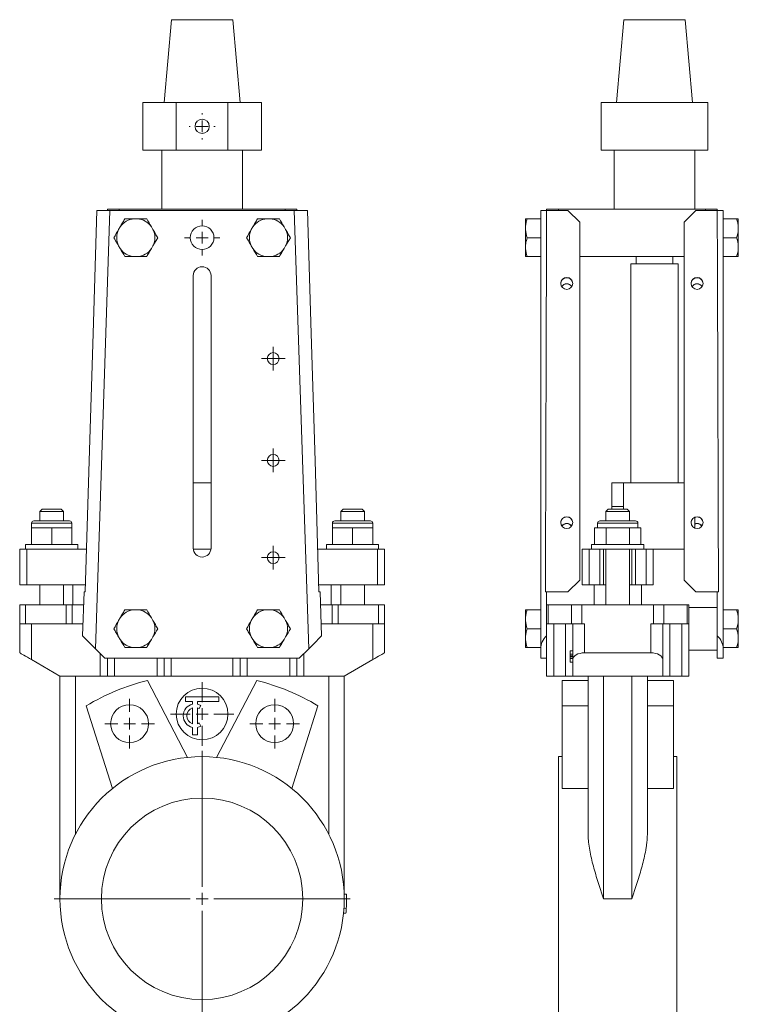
# Model space of a CAD drawing. Header units: millimetres. Extents: x -93 to 210, y 13 to 655.
# Tile 2 of 2: x -93 to 210, y 240 to 655. Entities that reach past the tile are written whole.
import ezdxf

# ---------------------------------------------------------------- set-up
doc = ezdxf.new("R2010")
doc.units = ezdxf.units.MM

# ---------------------------------------------------------------- blocks, each defined once
blk = doc.blocks.new('SW_CENTERMARKSYMBOL_0')
at = {"color": 0, "linetype": 'Continuous', "lineweight": 0}
for p, q in [((0, 5), (0, 62.5)), ((-5, 0), (-62.5, 0)), ((0, 0), (-2.5, 0)), ((0, 0), (0, 2.5)), ((0, 0), (0, -2.5)), ((0, 0), (2.5, 0)), ((5, 0), (62.5, 0)), ((0, -5), (0, -62.5))]:
    blk.add_line(p, q, dxfattribs=at)
blk = doc.blocks.new('SW_CENTERMARKSYMBOL_1')
at = {"color": 0, "linetype": 'Continuous', "lineweight": 0}
for p, q in [((0, 5), (0, 10.5)), ((-5, 0), (-10.5, 0)), ((0, 0), (-2.5, 0)), ((0, 0), (0, 2.5)), ((0, 0), (0, -2.5)), ((0, 0), (2.5, 0)), ((5, 0), (10.5, 0)), ((0, -5), (0, -10.5))]:
    blk.add_line(p, q, dxfattribs=at)
blk = doc.blocks.new('SW_CENTERMARKSYMBOL_2')
at = {"color": 0, "linetype": 'Continuous', "lineweight": 0}
for p, q in [((0, 5), (0, 10.5)), ((-5, 0), (-10.5, 0)), ((0, 0), (-2.5, 0)), ((0, 0), (0, 2.5)), ((0, 0), (0, -2.5)), ((0, 0), (2.5, 0)), ((5, 0), (10.5, 0)), ((0, -5), (0, -10.5))]:
    blk.add_line(p, q, dxfattribs=at)
blk = doc.blocks.new('SW_CENTERMARKSYMBOL_5')
at = {"color": 0, "linetype": 'Continuous', "lineweight": 0}
for p, q in [((0, 5), (0, 13.4)), ((-5, 0), (-13.4, 0)), ((0, 0), (-2.5, 0)), ((0, 0), (0, 2.5)), ((0, 0), (0, -2.5)), ((0, 0), (2.5, 0)), ((5, 0), (13.4, 0)), ((0, -5), (0, -13.4))]:
    blk.add_line(p, q, dxfattribs=at)
blk = doc.blocks.new('SW_CENTERMARKSYMBOL_6')
at = {"color": 0, "linetype": 'Continuous', "lineweight": 0}
for p, q in [((0, 2.5), (0, 5)), ((-2.5, 0), (-5, 0)), ((0, 0), (-2.5, 0)), ((0, 0), (0, 2.5)), ((0, 0), (0, -2.5)), ((0, 0), (2.5, 0)), ((2.5, 0), (5, 0)), ((0, -2.5), (0, -5))]:
    blk.add_line(p, q, dxfattribs=at)
blk = doc.blocks.new('SW_CENTERMARKSYMBOL_7')
at = {"color": 0, "linetype": 'Continuous', "lineweight": 0}
for p, q in [((0, 2.5), (0, 5)), ((-2.5, 0), (-5, 0)), ((0, 0), (-2.5, 0)), ((0, 0), (0, 2.5)), ((0, 0), (0, -2.5)), ((0, 0), (2.5, 0)), ((2.5, 0), (5, 0)), ((0, -2.5), (0, -5))]:
    blk.add_line(p, q, dxfattribs=at)
blk = doc.blocks.new('SW_CENTERMARKSYMBOL_8')
at = {"color": 0, "linetype": 'Continuous', "lineweight": 0}
for p, q in [((0, 2.5), (0, 5)), ((-2.5, 0), (-5, 0)), ((0, 0), (-2.5, 0)), ((0, 0), (0, 2.5)), ((0, 0), (0, -2.5)), ((0, 0), (2.5, 0)), ((2.5, 0), (5, 0)), ((0, -2.5), (0, -5))]:
    blk.add_line(p, q, dxfattribs=at)
blk = doc.blocks.new('SW_CENTERMARKSYMBOL_9')
at = {"color": 0, "linetype": 'Continuous', "lineweight": 0}
for p, q in [((0, 5), (0, 7.5)), ((-5, 0), (-7.5, 0)), ((0, 0), (-2.5, 0)), ((0, 0), (0, 2.5)), ((0, 0), (0, -2.5)), ((0, 0), (2.5, 0)), ((5, 0), (7.5, 0)), ((0, -5), (0, -7.5))]:
    blk.add_line(p, q, dxfattribs=at)
blk = doc.blocks.new('SW_CENTERMARKSYMBOL_10')
at = {"color": 0, "linetype": 'Continuous', "lineweight": 0}
for p, q in [((0, 5), (0, 5.5)), ((-5, 0), (-5.5, 0)), ((0, 0), (-2.5, 0)), ((0, 0), (0, 2.5)), ((0, 0), (0, -2.5)), ((0, 0), (2.5, 0)), ((5, 0), (5.5, 0)), ((0, -5), (0, -5.5))]:
    blk.add_line(p, q, dxfattribs=at)

msp = doc.modelspace()

# ---------------------------------------------------------------- linework, layer by layer
at = {"color": 7, "linetype": 'Continuous', "lineweight": 15}
for p, q in [((-28.91, 655.27), (-31.97, 620.27)), ((-28.91, 655.27), (-3.03, 655.27)), ((-3.03, 655.27), (0.03, 620.27)), ((162, 655.27), (158.94, 620.27)), ((162, 655.27), (187.88, 655.27)), ((187.88, 655.27), (190.94, 620.27)), ((-40.97, 620.27), (-40.97, 600.27)), ((-40.97, 620.27), (-26.87, 620.27)), ((-26.87, 620.27), (-26.87, 600.27)), ((-26.87, 620.27), (-5.07, 620.27)), ((-5.07, 620.27), (-5.07, 600.27)), ((-5.07, 620.27), (9.03, 620.27)), ((9.03, 600.27), (9.03, 620.27)), ((152.44, 620.27), (152.44, 600.27)), ((152.44, 620.27), (197.44, 620.27)), ((197.44, 620.27), (197.44, 600.27)), ((-40.97, 600.27), (-26.87, 600.27)), ((-32.97, 600.27), (-32.97, 575.27)), ((-26.87, 600.27), (-5.07, 600.27)), ((-5.07, 600.27), (9.03, 600.27)), ((1.03, 575.27), (1.03, 600.27)), ((152.44, 600.27), (197.44, 600.27)), ((157.94, 600.27), (157.94, 575.27)), ((191.94, 575.27), (191.94, 600.27)), ((-54.88, 574.77), (-60.99, 389.8)), ((-60.47, 574.77), (-54.88, 574.77)), ((-55.97, 575.27), (-55.97, 574.77)), ((-55.97, 575.27), (-50.97, 575.27)), ((-54.88, 574.77), (-15.97, 574.77)), ((-50.97, 575.27), (19.03, 575.27)), ((-50.97, 575.27), (-50.97, 574.77)), ((-15.97, 574.77), (22.95, 574.77)), ((19.03, 575.27), (19.03, 574.77)), ((19.03, 575.27), (24.03, 575.27)), ((29.06, 389.8), (22.95, 574.77)), ((22.95, 574.77), (28.53, 574.77)), ((24.03, 575.27), (24.03, 574.77)), ((126.94, 574.77), (129.43, 574.77)), ((126.94, 389.8), (126.94, 574.77)), ((138.44, 574.77), (129.43, 574.77)), ((129.44, 575.27), (129.44, 574.77)), ((129.44, 575.27), (134.44, 575.27)), ((134.44, 575.27), (134.44, 574.77)), ((134.44, 575.27), (196.44, 575.27)), ((143.44, 569.77), (138.44, 574.77)), ((192.44, 574.77), (187.44, 569.77)), ((192.44, 574.77), (201.45, 574.77)), ((196.44, 575.27), (196.44, 574.77)), ((196.44, 575.27), (201.44, 575.27)), ((201.44, 575.27), (201.44, 574.77)), ((201.45, 574.77), (203.94, 574.77)), ((203.94, 574.77), (203.94, 389.8)), ((-43.33, 571.28), (-44.61, 571.28)), ((12.67, 571.28), (11.39, 571.28)), ((120.54, 567.83), (120.54, 571.28)), ((121.24, 571.28), (126.94, 571.28)), ((143.44, 418.77), (143.44, 569.77)), ((187.44, 418.77), (187.44, 569.77)), ((209.64, 571.28), (203.94, 571.28)), ((210.34, 571.28), (210.34, 567.83)), ((-50.58, 567.83), (-51.22, 566.72)), ((-36.72, 566.72), (-37.36, 567.83)), ((5.42, 567.83), (4.78, 566.72)), ((19.28, 566.72), (18.64, 567.83)), ((120.54, 567.83), (120.54, 566.72)), ((120.54, 559.83), (120.54, 566.72)), ((210.34, 567.83), (210.34, 566.72)), ((210.34, 566.72), (210.34, 559.83)), ((-36.72, 559.83), (-34.73, 563.28)), ((19.28, 559.83), (21.27, 563.28)), ((121.24, 563.28), (126.94, 563.28)), ((209.64, 563.28), (203.94, 563.28)), ((-51.22, 559.83), (-50.58, 558.72)), ((-37.36, 558.72), (-36.72, 559.83)), ((4.78, 559.83), (5.42, 558.72)), ((18.64, 558.72), (19.28, 559.83)), ((120.54, 559.83), (120.54, 558.72)), ((120.54, 555.27), (120.54, 558.72)), ((210.34, 559.83), (210.34, 558.72)), ((210.34, 558.72), (210.34, 555.27)), ((-44.61, 555.27), (-43.33, 555.27)), ((11.39, 555.27), (12.67, 555.27)), ((121.24, 555.27), (126.94, 555.27)), ((143.44, 555.27), (187.44, 555.27)), ((167.19, 555.27), (167.19, 552.27)), ((182.69, 552.27), (182.69, 555.27)), ((209.64, 555.27), (203.94, 555.27)), ((164.94, 552.27), (164.94, 459.87)), ((164.94, 552.27), (184.94, 552.27)), ((184.94, 459.87), (184.94, 552.27)), ((-19.72, 432.27), (-19.72, 547.27)), ((-12.22, 547.27), (-12.22, 432.27)), ((-19.72, 459.87), (-12.22, 459.87)), ((156.94, 459.77), (161.94, 459.77)), ((156.94, 449.77), (156.94, 459.77)), ((161.94, 459.77), (161.94, 459.87)), ((161.94, 459.87), (187.44, 459.87)), ((161.94, 459.77), (161.94, 449.77)), ((-83.47, 448.77), (-84.47, 447.77)), ((-83.47, 448.77), (-79.47, 448.77)), ((-79.47, 448.77), (-75.47, 448.77)), ((-74.47, 447.77), (-75.47, 448.77)), ((43.53, 448.77), (42.53, 447.77)), ((43.53, 448.77), (47.53, 448.77)), ((47.53, 448.77), (51.53, 448.77)), ((52.53, 447.77), (51.53, 448.77)), ((155.44, 448.77), (154.44, 447.77)), ((155.44, 448.77), (163.44, 448.77)), ((161.94, 449.77), (156.94, 449.77)), ((156.94, 448.77), (156.94, 449.77)), ((161.94, 448.77), (161.94, 449.77)), ((164.44, 447.77), (163.44, 448.77)), ((-84.47, 447.77), (-84.47, 443.77)), ((-79.47, 447.77), (-84.47, 447.77)), ((-74.47, 447.77), (-79.47, 447.77)), ((-74.47, 443.77), (-74.47, 447.77)), ((42.53, 447.77), (42.53, 443.77)), ((47.53, 447.77), (42.53, 447.77)), ((52.53, 447.77), (47.53, 447.77)), ((52.53, 443.77), (52.53, 447.77)), ((154.44, 447.77), (154.44, 443.77)), ((164.44, 447.77), (154.44, 447.77)), ((164.44, 443.77), (164.44, 447.77)), ((191.94, 440.73), (191.94, 445.24)), ((-87.97, 442.77), (-87.97, 440.77)), ((-87.97, 440.77), (-87.97, 433.77)), ((-83.72, 440.77), (-87.97, 440.77)), ((-86.97, 443.77), (-79.47, 443.77)), ((-79.47, 440.77), (-83.72, 440.77)), ((-79.47, 443.77), (-71.97, 443.77)), ((-79.47, 440.77), (-79.47, 433.77)), ((-75.22, 440.77), (-79.47, 440.77)), ((-70.97, 440.77), (-75.22, 440.77)), ((-70.97, 440.77), (-70.97, 442.77)), ((-70.97, 440.77), (-70.97, 433.77)), ((39.03, 442.77), (39.03, 440.77)), ((39.03, 440.77), (39.03, 433.77)), ((39.03, 440.77), (43.28, 440.77)), ((40.03, 443.77), (47.53, 443.77)), ((43.28, 440.77), (47.53, 440.77)), ((47.53, 443.77), (55.03, 443.77)), ((47.53, 440.77), (47.53, 433.77)), ((47.53, 440.77), (51.78, 440.77)), ((51.78, 440.77), (56.03, 440.77)), ((56.03, 440.77), (56.03, 442.77)), ((56.03, 440.77), (56.03, 433.77)), ((149.62, 440.77), (149.62, 433.77)), ((152.08, 440.77), (149.62, 440.77)), ((150.94, 442.77), (150.94, 440.77)), ((151.94, 443.77), (166.94, 443.77)), ((154.53, 440.77), (152.08, 440.77)), ((154.53, 440.77), (154.53, 433.77)), ((159.44, 440.77), (154.53, 440.77)), ((164.35, 440.77), (159.44, 440.77)), ((164.35, 440.77), (164.35, 433.77)), ((166.8, 440.77), (164.35, 440.77)), ((169.25, 440.77), (166.8, 440.77)), ((167.94, 440.77), (167.94, 442.77)), ((169.25, 440.77), (169.25, 433.77)), ((-90.47, 433.77), (-90.47, 431.77)), ((-79.47, 433.77), (-90.47, 433.77)), ((-68.47, 433.77), (-79.47, 433.77)), ((-68.47, 431.77), (-68.47, 433.77)), ((36.53, 433.77), (36.53, 431.77)), ((36.53, 433.77), (47.53, 433.77)), ((47.53, 433.77), (58.53, 433.77)), ((58.53, 431.77), (58.53, 433.77)), ((148.44, 433.77), (148.44, 431.77)), ((170.44, 433.77), (148.44, 433.77)), ((170.44, 431.77), (170.44, 433.77)), ((-92.97, 431.77), (-92.97, 416.77)), ((-92.97, 431.77), (-89.97, 431.77)), ((-89.97, 431.77), (-89.97, 416.77)), ((-89.97, 431.77), (-64.74, 431.77)), ((-19.7, 431.87), (-12.24, 431.87)), ((-19.68, 431.77), (-12.25, 431.77)), ((32.81, 431.77), (58.03, 431.77)), ((58.03, 431.77), (58.03, 416.77)), ((58.03, 431.77), (61.03, 431.77)), ((61.03, 431.77), (61.03, 416.77)), ((144.44, 431.77), (144.44, 416.77)), ((144.44, 431.77), (147.44, 431.77)), ((147.44, 431.77), (147.44, 416.77)), ((147.44, 431.77), (151.94, 431.77)), ((151.94, 431.77), (151.94, 416.77)), ((151.94, 431.77), (153.44, 431.77)), ((153.44, 431.77), (153.44, 416.77)), ((165.44, 431.77), (153.44, 431.77)), ((154.44, 431.77), (154.44, 408.27)), ((164.44, 408.27), (164.44, 431.77)), ((165.44, 431.77), (165.44, 416.77)), ((165.44, 431.77), (166.94, 431.77)), ((166.94, 431.77), (166.94, 416.77)), ((166.94, 431.77), (171.44, 431.77)), ((170.44, 431.87), (187.44, 431.87)), ((171.44, 431.77), (171.44, 416.77)), ((171.44, 431.77), (174.44, 431.77)), ((174.44, 431.77), (174.44, 416.77)), ((-92.97, 416.77), (-89.97, 416.77)), ((-89.97, 416.77), (-65.19, 416.77)), ((-84.47, 416.77), (-84.47, 408.27)), ((-74.47, 408.27), (-74.47, 416.77)), ((-70.47, 416.77), (-70.47, 408.27)), ((33.26, 416.77), (58.03, 416.77)), ((38.53, 416.77), (38.53, 408.27)), ((42.53, 416.77), (42.53, 408.27)), ((52.53, 408.27), (52.53, 416.77)), ((58.03, 416.77), (61.03, 416.77)), ((138.44, 413.77), (143.44, 418.77)), ((144.44, 416.77), (147.44, 416.77)), ((147.44, 416.77), (151.94, 416.77)), ((149.44, 416.77), (149.44, 408.27)), ((151.94, 416.77), (153.44, 416.77)), ((153.44, 416.77), (154.44, 416.77)), ((164.44, 416.77), (165.44, 416.77)), ((165.44, 416.77), (166.94, 416.77)), ((166.94, 416.77), (171.44, 416.77)), ((169.44, 416.77), (169.44, 408.27)), ((171.44, 416.77), (174.44, 416.77)), ((187.44, 418.77), (192.44, 413.77)), ((-65.79, 413.77), (-66.41, 395.21)), ((-65.79, 413.77), (-65.28, 413.77)), ((33.35, 413.77), (33.86, 413.77)), ((33.86, 413.77), (34.47, 395.21)), ((128.92, 413.77), (129.44, 413.77)), ((129.44, 413.77), (129.44, 408.27)), ((138.44, 413.77), (129.44, 413.77)), ((192.44, 413.77), (201.44, 413.77)), ((201.44, 413.77), (201.96, 413.77)), ((201.44, 413.77), (201.44, 395.21)), ((-92.97, 400.27), (-92.97, 408.27)), ((-92.97, 408.27), (-90.47, 408.27)), ((-90.47, 400.27), (-90.47, 408.27)), ((-90.47, 408.27), (-73.34, 408.27)), ((-73.34, 400.27), (-73.34, 408.27)), ((-73.34, 408.27), (-70.84, 408.27)), ((-70.84, 400.27), (-70.84, 408.27)), ((-70.84, 408.27), (-65.97, 408.27)), ((34.04, 408.27), (38.91, 408.27)), ((38.91, 400.27), (38.91, 408.27)), ((38.91, 408.27), (41.41, 408.27)), ((41.41, 400.27), (41.41, 408.27)), ((41.41, 408.27), (58.53, 408.27)), ((58.53, 400.27), (58.53, 408.27)), ((58.53, 408.27), (61.03, 408.27)), ((61.03, 400.27), (61.03, 408.27)), ((129.44, 400.27), (129.44, 408.27)), ((129.44, 408.27), (130.11, 408.27)), ((130.11, 400.27), (130.11, 408.27)), ((130.11, 408.27), (139.99, 408.27)), ((139.99, 400.27), (139.99, 408.27)), ((139.99, 408.27), (144.32, 408.27)), ((144.32, 400.27), (144.32, 408.27)), ((144.32, 408.27), (174.55, 408.27)), ((174.55, 400.27), (174.55, 408.27)), ((174.55, 408.27), (178.88, 408.27)), ((178.88, 400.27), (178.88, 408.27)), ((178.88, 408.27), (188.77, 408.27)), ((188.77, 400.27), (188.77, 408.27)), ((188.77, 408.27), (189.44, 408.27)), ((189.44, 400.27), (189.44, 408.27)), ((201.44, 407.27), (189.44, 407.27)), ((-43.33, 406.28), (-44.61, 406.28)), ((12.67, 406.28), (11.39, 406.28)), ((120.54, 402.83), (120.54, 406.28)), ((121.24, 406.28), (126.94, 406.28)), ((209.64, 406.28), (203.94, 406.28)), ((210.34, 406.28), (210.34, 402.83)), ((-92.97, 400.27), (-90.47, 400.27)), ((-92.97, 388.09), (-92.97, 400.27)), ((-90.47, 400.27), (-73.34, 400.27)), ((-87.97, 385.2), (-87.97, 400.27)), ((-73.34, 400.27), (-70.84, 400.27)), ((-70.84, 400.27), (-66.24, 400.27)), ((-50.58, 402.83), (-51.22, 401.72)), ((-36.72, 401.72), (-37.36, 402.83)), ((5.42, 402.83), (4.78, 401.72)), ((19.28, 401.72), (18.64, 402.83)), ((34.3, 400.27), (38.91, 400.27)), ((38.91, 400.27), (41.41, 400.27)), ((41.41, 400.27), (58.53, 400.27)), ((56.03, 385.2), (56.03, 400.27)), ((58.53, 400.27), (61.03, 400.27)), ((61.03, 388.09), (61.03, 400.27)), ((120.54, 402.83), (120.54, 401.72)), ((120.54, 394.83), (120.54, 401.72)), ((129.44, 400.27), (130.11, 400.27)), ((129.44, 400.27), (129.44, 395.21)), ((130.11, 400.27), (139.99, 400.27)), ((132.44, 378.27), (132.44, 400.27)), ((137.44, 378.27), (137.44, 400.27)), ((139.99, 400.27), (144.32, 400.27)), ((140.44, 385.2), (140.44, 400.27)), ((144.32, 400.27), (145.44, 400.27)), ((145.44, 388.09), (145.44, 400.27)), ((173.44, 400.27), (174.55, 400.27)), ((173.44, 388.09), (173.44, 400.27)), ((174.55, 400.27), (178.88, 400.27)), ((178.44, 385.2), (178.44, 400.27)), ((178.88, 400.27), (188.77, 400.27)), ((181.44, 378.27), (181.44, 400.27)), ((186.44, 378.27), (186.44, 400.27)), ((188.77, 400.27), (189.44, 400.27)), ((189.44, 400.27), (189.44, 389.27)), ((210.34, 402.83), (210.34, 401.72)), ((210.34, 401.72), (210.34, 394.83)), ((-51.22, 394.83), (-50.58, 393.72)), ((-37.36, 393.72), (-36.72, 394.83)), ((4.78, 394.83), (5.42, 393.72)), ((18.64, 393.72), (19.28, 394.83)), ((120.54, 394.83), (120.54, 393.72)), ((121.24, 398.28), (126.94, 398.28)), ((129.44, 385.77), (129.44, 395.21)), ((201.44, 385.77), (201.44, 395.21)), ((209.64, 398.28), (203.94, 398.28)), ((210.34, 394.83), (210.34, 393.72)), ((120.54, 390.27), (120.54, 393.72)), ((210.34, 393.72), (210.34, 390.27)), ((-56.97, 385.77), (-60.99, 389.8)), ((-44.61, 390.27), (-43.33, 390.27)), ((11.39, 390.27), (12.67, 390.27)), ((29.06, 389.8), (25.03, 385.77)), ((121.24, 390.27), (126.94, 390.27)), ((126.94, 385.77), (126.94, 389.8)), ((139.44, 388.98), (139.44, 387.57)), ((139.44, 388.98), (140.44, 388.98)), ((139.44, 387.57), (140.44, 387.57)), ((139.44, 386.84), (140.44, 386.84)), ((139.44, 386.45), (140.44, 386.45)), ((145.44, 388.09), (173.44, 388.09)), ((189.44, 378.27), (189.44, 389.27)), ((201.44, 389.27), (189.44, 389.27)), ((209.64, 390.27), (203.94, 390.27)), ((203.94, 385.77), (203.94, 389.8)), ((-87.97, 385.2), (-75.97, 378.27)), ((-56.97, 385.77), (25.03, 385.77)), ((-55.97, 378.27), (-55.97, 385.77)), ((-31.97, 378.27), (-31.97, 385.77)), ((0.03, 378.27), (0.03, 385.77)), ((24.03, 378.27), (24.03, 385.77)), ((44.03, 378.27), (56.03, 385.2)), ((129.44, 385.77), (126.94, 385.77)), ((129.44, 378.27), (129.44, 385.77)), ((139.44, 385.64), (140.44, 385.64)), ((139.44, 384.16), (140.44, 384.16)), ((140.44, 378.27), (140.44, 385.2)), ((178.44, 385.2), (178.44, 378.27)), ((201.44, 385.77), (203.94, 385.77)), ((-58.97, 378.27), (-75.97, 378.27)), ((-75.97, 284.27), (-75.97, 378.27)), ((-69.47, 311.44), (-69.47, 378.27)), ((-55.97, 378.27), (-58.97, 378.27)), ((-52.97, 378.27), (-55.97, 378.27)), ((-34.97, 378.27), (-52.97, 378.27)), ((-31.97, 378.27), (-34.97, 378.27)), ((-28.97, 378.27), (-31.97, 378.27)), ((-2.97, 378.27), (-28.97, 378.27)), ((0.03, 378.27), (-2.97, 378.27)), ((3.03, 378.27), (0.03, 378.27)), ((21.03, 378.27), (3.03, 378.27)), ((24.03, 378.27), (21.03, 378.27)), ((27.03, 378.27), (24.03, 378.27)), ((44.03, 378.27), (27.03, 378.27)), ((37.53, 311.44), (37.53, 378.27)), ((44.03, 284.27), (44.03, 378.27)), ((132.44, 378.27), (129.44, 378.27)), ((137.44, 378.27), (132.44, 378.27)), ((140.44, 378.27), (137.44, 378.27)), ((140.44, 378.27), (153.44, 378.27)), ((146.94, 311.44), (146.94, 378.27)), ((153.44, 378.27), (165.44, 378.27)), ((153.44, 284.27), (153.44, 378.27)), ((165.44, 378.27), (178.44, 378.27)), ((165.44, 284.27), (165.44, 378.27)), ((171.94, 311.44), (171.94, 378.27)), ((181.44, 378.27), (178.44, 378.27)), ((186.44, 378.27), (181.44, 378.27)), ((189.44, 378.27), (186.44, 378.27)), ((-22.08, 343.96), (-38.99, 376.44)), ((-9.85, 343.96), (7.06, 376.44)), ((135.94, 376.44), (135.94, 365.73)), ((146.94, 376.44), (135.94, 376.44)), ((182.94, 376.44), (171.94, 376.44)), ((182.94, 376.44), (182.94, 365.73)), ((-64.86, 365.73), (-53.85, 330.8)), ((-22.97, 369.51), (-8.97, 369.51)), ((-22.97, 367.51), (-22.97, 369.51)), ((-19.97, 367.51), (-22.97, 367.51)), ((-19.97, 366.41), (-19.97, 367.51)), ((-8.97, 367.51), (-17.97, 367.51)), ((-17.97, 366.41), (-17.97, 367.51)), ((-16.47, 365.84), (-17.22, 364.54)), ((-8.97, 369.51), (-8.97, 367.51)), ((32.92, 365.73), (21.91, 330.8)), ((135.94, 365.73), (135.94, 330.8)), ((146.94, 365.73), (135.94, 365.73)), ((182.94, 365.73), (171.94, 365.73)), ((182.94, 365.73), (182.94, 330.8)), ((-19.97, 358.16), (-19.97, 364.86)), ((-17.97, 358.16), (-17.97, 364.86)), ((-16.47, 357.18), (-17.22, 358.48)), ((-19.97, 353.51), (-19.97, 356.61)), ((-19.97, 353.51), (-17.97, 353.51)), ((-17.97, 353.51), (-17.97, 356.61)), ((135.94, 344.27), (134.44, 344.27)), ((134.44, 284.27), (134.44, 344.27)), ((184.44, 344.27), (182.94, 344.27)), ((184.44, 284.27), (184.44, 344.27)), ((146.94, 330.8), (135.94, 330.8)), ((182.94, 330.8), (171.94, 330.8)), ((44, 286.26), (45, 286.3)), ((44.03, 284.26), (45.03, 284.26)), ((134.44, 224.27), (134.44, 284.27)), ((165.44, 284.27), (153.44, 284.27)), ((184.44, 224.27), (184.44, 284.27)), ((43.9, 280.27), (44.9, 280.2)), ((43.73, 278.27), (44.73, 278.17))]:
    msp.add_line(p, q, dxfattribs=at)
at = {"color": 8, "linetype": 'Continuous', "lineweight": 15}
for p, q in [((-79.47, 442.77), (-87.97, 442.77)), ((-70.97, 442.77), (-79.47, 442.77)), ((47.53, 442.77), (39.03, 442.77)), ((56.03, 442.77), (47.53, 442.77)), ((167.94, 442.77), (150.94, 442.77)), ((-58.97, 378.27), (-58.97, 387.77)), ((27.03, 378.27), (27.03, 387.77)), ((-52.97, 378.27), (-52.97, 385.77)), ((-34.97, 378.27), (-34.97, 385.77)), ((-28.97, 378.27), (-28.97, 385.77)), ((-2.97, 378.27), (-2.97, 385.77)), ((3.03, 378.27), (3.03, 385.77)), ((21.03, 378.27), (21.03, 385.77))]:
    msp.add_line(p, q, dxfattribs=at)
at = {"color": 7, "linetype": 'Continuous', "lineweight": 15, "flags": 128}
for points in [[(-65.28, 413.77), (-63.63, 469.16), (-62.02, 522.85), (-60.47, 574.77)], [(28.53, 574.77), (30.09, 522.85), (31.69, 469.16), (33.35, 413.77)], [(-66.41, 395.21), (-65.28, 394.08), (-63.96, 392.76), (-62.51, 391.31), (-60.99, 389.8)], [(29.06, 389.8), (30.57, 391.31), (32.02, 392.76), (33.34, 394.08), (34.47, 395.21)], [(-92.97, 388.09), (-92.89, 388.04), (-92.67, 387.91), (-92.3, 387.7), (-91.8, 387.41), (-91.18, 387.06), (-90.47, 386.65), (-89.68, 386.19), (-88.84, 385.7), (-87.97, 385.2)], [(56.03, 385.2), (56.9, 385.7), (57.74, 386.19), (58.53, 386.65), (59.25, 387.06), (59.86, 387.41), (60.36, 387.7), (60.73, 387.91), (60.96, 388.04), (61.03, 388.09)]]:
    msp.add_lwpolyline(points, dxfattribs=at)
at = {"color": 7, "linetype": 'Continuous', "lineweight": 15}
for centre, radius in [((-15.97, 610.27), 3), ((-15.97, 563.27), 5), ((137.94, 543.98), 2.5), ((192.94, 543.98), 2.5), ((14.03, 512.27), 2.5), ((14.03, 469.27), 2.5), ((137.94, 443.02), 2.5), ((192.94, 443.02), 2.5), ((14.03, 428.27), 2.5), ((-15.97, 362.27), 10.9), ((-46.58, 358.18), 8), ((14.65, 358.18), 8), ((-15.97, 284.27), 60), ((-15.97, 284.27), 42.5)]:
    msp.add_circle(centre, radius, dxfattribs=at)
for centre, radius, start, end in [((-43.97, 563.28), 8.03, 94.5671, 145.4329), ((-43.97, 563.28), 8.03, 34.5671, 85.4329), ((12.03, 563.28), 8.03, 94.5671, 145.4329), ((12.03, 563.28), 8.03, 34.5671, 85.4329), ((-43.97, 563.28), 8.03, 154.5671, 205.4329), ((-43.97, 563.28), 8.03, 334.5671, 25.4329), ((12.03, 563.28), 8.03, 154.5671, 205.4329), ((12.03, 563.28), 8.03, 334.5671, 25.4329), ((-43.97, 563.28), 8.03, 214.5671, 265.4329), ((-43.97, 563.28), 8.03, 274.5671, 325.4329), ((12.03, 563.28), 8.03, 214.5671, 265.4329), ((12.03, 563.28), 8.03, 274.5671, 325.4329), ((-15.97, 547.27), 3.75, 0, 180), ((137.94, 543.9), 2.5, 89.9869, 179.9871), ((137.94, 543.9), 2.5, 0.0129, 90.0131), ((192.94, 543.9), 2.5, 89.9868, 179.9871), ((192.94, 543.9), 2.5, 0.0128, 90.0131), ((137.94, 442.95), 2.5, 89.987, 179.9873), ((137.94, 442.95), 2.5, 0.0127, 90.013), ((192.94, 442.95), 2.5, 89.987, 179.9873), ((192.94, 442.95), 2.5, 0.0126, 90.013), ((-86.97, 442.77), 1, 90, 180), ((-71.97, 442.77), 1, 0, 90), ((40.03, 442.77), 1, 90, 180), ((55.03, 442.77), 1, 0, 90), ((151.94, 442.77), 1, 90, 180), ((166.94, 442.77), 1, 0, 90), ((-15.97, 432.27), 3.75, 180, 0), ((-43.97, 398.28), 8.03, 94.5671, 145.4329), ((-43.97, 398.28), 8.03, 34.5671, 85.4329), ((12.03, 398.28), 8.03, 94.5671, 145.4329), ((12.03, 398.28), 8.03, 34.5671, 85.4329), ((-43.97, 398.28), 8.03, 154.5671, 205.4329), ((-43.97, 398.28), 8.03, 334.5671, 25.4329), ((12.03, 398.28), 8.03, 154.5671, 205.4329), ((12.03, 398.28), 8.03, 334.5671, 25.4329), ((-43.97, 398.28), 8.03, 214.5671, 265.4329), ((-43.97, 398.28), 8.03, 274.5671, 325.4329), ((12.03, 398.28), 8.03, 214.5671, 265.4329), ((12.03, 398.28), 8.03, 274.5671, 325.4329), ((-15.97, 284.27), 95, 104.0255, 120.9745), ((-15.97, 284.27), 95, 59.0255, 75.9745), ((-18.97, 361.51), 5, 101.537, 258.463), ((-18.97, 361.51), 5, 60, 78.463), ((-18.97, 361.51), 3.5, 106.6015, 253.3985), ((-18.97, 361.51), 3.5, 60, 73.3985), ((-18.97, 361.51), 3.5, 286.6015, 300), ((-18.97, 361.51), 5, 281.537, 300), ((-15.97, 284.27), 61, 356.1707, 359.9905), ((-15.97, 284.27), 61, 359.9905, 1.9003), ((-15.97, 284.27), 61, 354.2609, 356.1707)]:
    msp.add_arc(centre, radius, start, end, dxfattribs=at)
for centre, major_axis, ratio, start_param, end_param in [((134.44, -1210.84), (0, 2398.33), 0.003127, 0.730976, 0.826583), ((196.44, -1210.84), (0, 2398.33), 0.003127, 5.456602, 5.552209), ((137.94, 541.33), (0, 2.5), 0.998659, 0, 1.013796), ((137.94, 541.26), (0, 2.5), 0.998659, 0, 0.996073), ((137.94, 541.33), (0, 2.5), 0.998659, 5.26939, 6.283185), ((137.94, 541.26), (0, 2.5), 0.998659, 5.287113, 6.283185), ((192.94, 541.33), (0, 2.5), 0.998659, 0, 1.013796), ((192.94, 541.26), (0, 2.5), 0.998659, 0, 0.996073), ((192.94, 541.33), (0, 2.5), 0.998659, 5.26939, 6.283185), ((192.94, 541.26), (0, 2.5), 0.998659, 5.287113, 6.283185), ((137.94, 440.2), (0, 2.5), 0.998659, 0, 0.970633), ((137.94, 440.12), (0, 2.5), 0.998659, 0, 0.95239), ((137.94, 440.2), (0, 2.5), 0.998659, 5.312552, 6.283185), ((137.94, 440.12), (0, 2.5), 0.998659, 5.330795, 6.283185), ((192.94, 440.2), (0, 2.5), 0.998659, 0, 0.411735), ((192.94, 440.12), (0, 2.5), 0.998659, 0, 0.411735), ((192.94, 440.2), (0, 2.5), 0.998659, 5.312552, 6.283185), ((192.94, 440.12), (0, 2.5), 0.998659, 5.330795, 6.283185), ((134.44, 389.8), (7.5, 0), 0.968549, 2.300524, 3.141593), ((196.44, 389.8), (7.5, 0), 0.968549, 0, 0.841069), ((145.44, 385.2), (5, 0), 0.57735, 1.570796, 3.141593), ((173.44, 385.2), (5, 0), 0.57735, 0, 1.570796)]:
    msp.add_ellipse(centre, major_axis=major_axis, ratio=ratio, start_param=start_param, end_param=end_param, dxfattribs=at)
for points, knots in [([(-48.59, 571.28), (-48.91, 570.72), (-49.24, 570.16), (-49.9, 569.01), (-50.24, 568.42), (-50.58, 567.83)], [0, 0, 0, 0, 0.5, 0.5, 1, 1, 1, 1]), ([(-48.59, 571.28), (-47.94, 571.28), (-47.29, 571.28), (-45.96, 571.28), (-45.28, 571.28), (-44.61, 571.28)], [0, 0, 0, 0, 0.5, 0.5, 1, 1, 1, 1]), ([(-43.33, 571.28), (-42.66, 571.28), (-41.99, 571.28), (-40.66, 571.28), (-40, 571.28), (-39.35, 571.28)], [0, 0, 0, 0, 0.5, 0.5, 1, 1, 1, 1]), ([(7.41, 571.28), (7.09, 570.72), (6.76, 570.16), (6.1, 569.01), (5.76, 568.42), (5.42, 567.83)], [0, 0, 0, 0, 0.5, 0.5, 1, 1, 1, 1]), ([(7.41, 571.28), (8.06, 571.28), (8.71, 571.28), (10.04, 571.28), (10.72, 571.28), (11.39, 571.28)], [0, 0, 0, 0, 0.5, 0.5, 1, 1, 1, 1]), ([(12.67, 571.28), (13.34, 571.28), (14.01, 571.28), (15.34, 571.28), (16, 571.28), (16.65, 571.28)], [0, 0, 0, 0, 0.5, 0.5, 1, 1, 1, 1]), ([(121.24, 571.28), (121.05, 570.72), (120.89, 570.16), (120.65, 569.01), (120.57, 568.42), (120.54, 567.83)], [0, 0, 0, 0, 0.5, 0.5, 1, 1, 1, 1]), ([(209.64, 571.28), (209.82, 570.72), (209.98, 570.16), (210.23, 569.01), (210.31, 568.42), (210.34, 567.83)], [0, 0, 0, 0, 0.5, 0.5, 1, 1, 1, 1]), ([(209.64, 571.28), (209.82, 571.28), (209.98, 571.28), (210.23, 571.28), (210.31, 571.28), (210.34, 571.28)], [0, 0, 0, 0, 0.5, 0.5, 1, 1, 1, 1]), ([(-34.73, 563.28), (-35.05, 563.83), (-35.38, 564.4), (-36.04, 565.55), (-36.38, 566.13), (-36.72, 566.72)], [0, 0, 0, 0, 0.5, 0.5, 1, 1, 1, 1]), ([(21.27, 563.28), (20.95, 563.83), (20.62, 564.4), (19.96, 565.55), (19.62, 566.13), (19.28, 566.72)], [0, 0, 0, 0, 0.5, 0.5, 1, 1, 1, 1]), ([(-53.21, 563.28), (-52.71, 562.42), (-52.06, 561.28), (-51.38, 560.11), (-51.22, 559.83)], [0, 0, 0, 0, 0.755214, 1, 1, 1, 1]), ([(2.79, 563.28), (3.29, 562.42), (3.94, 561.28), (4.62, 560.11), (4.78, 559.83)], [0, 0, 0, 0, 0.755214, 1, 1, 1, 1]), ([(121.24, 563.28), (120.98, 562.42), (120.65, 561.28), (120.56, 560.11), (120.54, 559.83)], [0, 0, 0, 0, 0.755215, 1, 1, 1, 1]), ([(209.64, 563.28), (209.89, 562.42), (210.23, 561.28), (210.32, 560.11), (210.34, 559.83)], [0, 0, 0, 0, 0.755214, 1, 1, 1, 1]), ([(-39.35, 555.27), (-39.03, 555.83), (-38.7, 556.4), (-38.04, 557.55), (-37.7, 558.13), (-37.36, 558.72)], [0, 0, 0, 0, 0.5, 0.5, 1, 1, 1, 1]), ([(16.65, 555.27), (16.97, 555.83), (17.3, 556.4), (17.96, 557.55), (18.3, 558.13), (18.64, 558.72)], [0, 0, 0, 0, 0.5, 0.5, 1, 1, 1, 1]), ([(-48.59, 555.27), (-47.94, 555.27), (-47.29, 555.27), (-45.96, 555.27), (-45.28, 555.27), (-44.61, 555.27)], [0, 0, 0, 0, 0.5, 0.5, 1, 1, 1, 1]), ([(-43.33, 555.27), (-42.66, 555.27), (-41.99, 555.27), (-40.66, 555.27), (-40, 555.27), (-39.35, 555.27)], [0, 0, 0, 0, 0.5, 0.5, 1, 1, 1, 1]), ([(7.41, 555.27), (8.06, 555.27), (8.71, 555.27), (10.04, 555.27), (10.72, 555.27), (11.39, 555.27)], [0, 0, 0, 0, 0.5, 0.5, 1, 1, 1, 1]), ([(12.67, 555.27), (13.34, 555.27), (14.01, 555.27), (15.34, 555.27), (16, 555.27), (16.65, 555.27)], [0, 0, 0, 0, 0.5, 0.5, 1, 1, 1, 1]), ([(121.24, 555.27), (121.05, 555.27), (120.89, 555.27), (120.65, 555.27), (120.57, 555.27), (120.54, 555.27)], [0, 0, 0, 0, 0.5, 0.5, 1, 1, 1, 1]), ([(209.64, 555.27), (209.82, 555.27), (209.98, 555.27), (210.23, 555.27), (210.31, 555.27), (210.34, 555.27)], [0, 0, 0, 0, 0.5, 0.5, 1, 1, 1, 1]), ([(-48.59, 406.28), (-48.91, 405.72), (-49.24, 405.16), (-49.9, 404.01), (-50.24, 403.42), (-50.58, 402.83)], [0, 0, 0, 0, 0.5, 0.5, 1, 1, 1, 1]), ([(-48.59, 406.28), (-47.94, 406.28), (-47.29, 406.28), (-45.96, 406.28), (-45.28, 406.28), (-44.61, 406.28)], [0, 0, 0, 0, 0.5, 0.5, 1, 1, 1, 1]), ([(-43.33, 406.28), (-42.66, 406.28), (-41.99, 406.28), (-40.66, 406.28), (-40, 406.28), (-39.35, 406.28)], [0, 0, 0, 0, 0.5, 0.5, 1, 1, 1, 1]), ([(7.41, 406.28), (7.09, 405.72), (6.76, 405.16), (6.1, 404.01), (5.76, 403.42), (5.42, 402.83)], [0, 0, 0, 0, 0.5, 0.5, 1, 1, 1, 1]), ([(7.41, 406.28), (8.06, 406.28), (8.71, 406.28), (10.04, 406.28), (10.72, 406.28), (11.39, 406.28)], [0, 0, 0, 0, 0.5, 0.5, 1, 1, 1, 1]), ([(12.67, 406.28), (13.34, 406.28), (14.01, 406.28), (15.34, 406.28), (16, 406.28), (16.65, 406.28)], [0, 0, 0, 0, 0.5, 0.5, 1, 1, 1, 1]), ([(121.24, 406.28), (121.05, 405.72), (120.89, 405.16), (120.65, 404.01), (120.57, 403.42), (120.54, 402.83)], [0, 0, 0, 0, 0.5, 0.5, 1, 1, 1, 1]), ([(209.64, 406.28), (209.82, 405.72), (209.98, 405.16), (210.23, 404.01), (210.31, 403.42), (210.34, 402.83)], [0, 0, 0, 0, 0.5, 0.5, 1, 1, 1, 1]), ([(209.64, 406.28), (209.82, 406.28), (209.98, 406.28), (210.23, 406.28), (210.31, 406.28), (210.34, 406.28)], [0, 0, 0, 0, 0.5, 0.5, 1, 1, 1, 1]), ([(-34.73, 398.28), (-35.05, 398.83), (-35.38, 399.4), (-36.04, 400.55), (-36.38, 401.13), (-36.72, 401.72)], [0, 0, 0, 0, 0.5, 0.5, 1, 1, 1, 1]), ([(21.27, 398.28), (20.95, 398.83), (20.62, 399.4), (19.96, 400.55), (19.62, 401.13), (19.28, 401.72)], [0, 0, 0, 0, 0.5, 0.5, 1, 1, 1, 1]), ([(-53.21, 398.28), (-52.89, 397.72), (-52.56, 397.15), (-51.9, 396), (-51.56, 395.42), (-51.22, 394.83)], [0, 0, 0, 0, 0.5, 0.5, 1, 1, 1, 1]), ([(2.79, 398.28), (3.11, 397.72), (3.44, 397.15), (4.1, 396), (4.44, 395.42), (4.78, 394.83)], [0, 0, 0, 0, 0.5, 0.5, 1, 1, 1, 1]), ([(121.24, 398.28), (121.05, 397.72), (120.89, 397.15), (120.65, 396), (120.57, 395.42), (120.54, 394.83)], [0, 0, 0, 0, 0.5, 0.5, 1, 1, 1, 1]), ([(209.64, 398.28), (209.82, 397.72), (209.98, 397.15), (210.23, 396), (210.31, 395.42), (210.34, 394.83)], [0, 0, 0, 0, 0.5, 0.5, 1, 1, 1, 1]), ([(-39.35, 390.27), (-39.03, 390.83), (-38.7, 391.4), (-38.04, 392.55), (-37.7, 393.13), (-37.36, 393.72)], [0, 0, 0, 0, 0.5, 0.5, 1, 1, 1, 1]), ([(16.65, 390.27), (16.97, 390.83), (17.3, 391.4), (17.96, 392.55), (18.3, 393.13), (18.64, 393.72)], [0, 0, 0, 0, 0.5, 0.5, 1, 1, 1, 1]), ([(-48.59, 390.27), (-47.94, 390.27), (-47.29, 390.27), (-45.96, 390.27), (-45.28, 390.27), (-44.61, 390.27)], [0, 0, 0, 0, 0.5, 0.5, 1, 1, 1, 1]), ([(-43.33, 390.27), (-42.66, 390.27), (-41.99, 390.27), (-40.66, 390.27), (-40, 390.27), (-39.35, 390.27)], [0, 0, 0, 0, 0.5, 0.5, 1, 1, 1, 1]), ([(7.41, 390.27), (8.06, 390.27), (8.71, 390.27), (10.04, 390.27), (10.72, 390.27), (11.39, 390.27)], [0, 0, 0, 0, 0.5, 0.5, 1, 1, 1, 1]), ([(12.67, 390.27), (13.34, 390.27), (14.01, 390.27), (15.34, 390.27), (16, 390.27), (16.65, 390.27)], [0, 0, 0, 0, 0.5, 0.5, 1, 1, 1, 1]), ([(121.24, 390.27), (121.05, 390.27), (120.89, 390.27), (120.65, 390.27), (120.57, 390.27), (120.54, 390.27)], [0, 0, 0, 0, 0.5, 0.5, 1, 1, 1, 1]), ([(139.44, 387.57), (139.44, 387.53), (139.44, 387.4), (139.44, 387.12), (139.44, 386.95), (139.44, 386.84)], [0, 0, 0, 0, 0.105127, 0.453737, 1, 1, 1, 1]), ([(139.44, 386.84), (139.44, 386.82), (139.44, 386.77), (139.44, 386.68), (139.44, 386.57), (139.44, 386.49), (139.44, 386.45)], [0, 0, 0, 0, 0.25388, 0.503009, 0.750291, 1, 1, 1, 1]), ([(139.44, 386.45), (139.44, 386.42), (139.44, 386.36), (139.44, 386.26), (139.44, 386.17), (139.44, 386.07), (139.44, 385.96), (139.44, 385.86), (139.44, 385.75), (139.44, 385.67), (139.44, 385.64)], [0, 0, 0, 0, 0.128136, 0.254173, 0.378112, 0.501712, 0.623986, 0.747096, 0.872875, 1, 1, 1, 1]), ([(209.64, 390.27), (209.82, 390.27), (209.98, 390.27), (210.23, 390.27), (210.31, 390.27), (210.34, 390.27)], [0, 0, 0, 0, 0.5, 0.5, 1, 1, 1, 1]), ([(139.44, 385.64), (139.44, 385.57), (139.44, 385.44), (139.44, 385.25), (139.44, 385.07), (139.44, 384.89), (139.44, 384.73), (139.44, 384.58), (139.44, 384.45), (139.44, 384.34), (139.44, 384.26), (139.44, 384.2), (139.44, 384.16), (139.44, 384.16), (139.44, 384.16)], [0, 0, 0, 0, 0.079648, 0.158922, 0.239619, 0.322609, 0.406035, 0.487602, 0.569685, 0.653036, 0.737436, 0.822478, 0.909748, 1, 1, 1, 1]), ([(153.44, 284.27), (153.34, 284.56), (153.25, 284.85), (153.06, 285.43), (152.78, 286.29), (152.49, 287.15), (151.93, 288.87), (151.56, 290.02), (150.84, 292.31), (150.49, 293.46), (149.8, 295.75), (149.48, 296.9), (148.55, 300.32), (148.01, 302.57), (147.41, 305.92), (147.24, 307.03), (147.07, 308.7), (147.02, 309.25), (146.96, 310.35), (146.94, 310.9), (146.94, 311.44)], [0, 0, 0, 0, 0.03125, 0.03125, 0.0625, 0.125, 0.125, 0.25, 0.25, 0.375, 0.375, 0.5, 0.5, 0.75, 0.75, 0.875, 0.875, 0.9375, 0.9375, 1, 1, 1, 1]), ([(171.94, 311.44), (171.94, 310.36), (171.87, 309.26), (171.69, 307.6), (171.62, 307.05), (171.46, 305.93), (171.37, 305.37), (170.86, 302.55), (170.32, 300.29), (169.09, 295.76), (168.41, 293.49), (167.32, 290.04), (166.95, 288.89), (166.39, 287.16), (166.2, 286.58), (165.82, 285.43), (165.63, 284.85), (165.44, 284.27)], [0, 0, 0, 0, 0.125, 0.125, 0.1875, 0.1875, 0.25, 0.25, 0.5, 0.5, 0.75, 0.75, 0.875, 0.875, 0.9375, 0.9375, 1, 1, 1, 1])]:
    msp.add_open_spline(points, degree=3, knots=knots, dxfattribs=at)
for points in [[(-37.36, 567.83), (-38.04, 569.01), (-38.7, 570.15), (-39.35, 571.28)], [(18.64, 567.83), (17.96, 569.01), (17.3, 570.15), (16.65, 571.28)], [(121.24, 571.28), (120.86, 571.28), (120.6, 571.28), (120.54, 571.28)], [(-51.22, 566.72), (-51.9, 565.55), (-52.56, 564.4), (-53.21, 563.28)], [(4.78, 566.72), (4.1, 565.55), (3.44, 564.4), (2.79, 563.28)], [(120.54, 566.72), (120.6, 565.55), (120.86, 564.4), (121.24, 563.28)], [(210.34, 566.72), (210.28, 565.55), (210.01, 564.4), (209.64, 563.28)], [(-50.58, 558.72), (-49.9, 557.55), (-49.24, 556.4), (-48.59, 555.27)], [(5.42, 558.72), (6.1, 557.55), (6.76, 556.4), (7.41, 555.27)], [(120.54, 558.72), (120.6, 557.55), (120.86, 556.4), (121.24, 555.27)], [(210.34, 558.72), (210.28, 557.55), (210.01, 556.4), (209.64, 555.27)], [(-37.36, 402.83), (-38.04, 404.01), (-38.7, 405.15), (-39.35, 406.28)], [(18.64, 402.83), (17.96, 404.01), (17.3, 405.15), (16.65, 406.28)], [(121.24, 406.28), (120.86, 406.28), (120.6, 406.28), (120.54, 406.28)], [(-51.22, 401.72), (-51.9, 400.55), (-52.56, 399.4), (-53.21, 398.28)], [(4.78, 401.72), (4.1, 400.55), (3.44, 399.4), (2.79, 398.28)], [(120.54, 401.72), (120.6, 400.55), (120.86, 399.4), (121.24, 398.28)], [(210.34, 401.72), (210.28, 400.55), (210.01, 399.4), (209.64, 398.28)], [(-36.72, 394.83), (-36.04, 396), (-35.38, 397.15), (-34.73, 398.28)], [(19.28, 394.83), (19.96, 396), (20.62, 397.15), (21.27, 398.28)], [(-50.58, 393.72), (-49.9, 392.55), (-49.24, 391.4), (-48.59, 390.27)], [(5.42, 393.72), (6.1, 392.55), (6.76, 391.4), (7.41, 390.27)], [(120.54, 393.72), (120.6, 392.55), (120.86, 391.4), (121.24, 390.27)], [(210.34, 393.72), (210.28, 392.55), (210.01, 391.4), (209.64, 390.27)]]:
    msp.add_open_spline(points, degree=3, dxfattribs=at)

# ---------------------------------------------------------------- block references
at = {"color": 7, "linetype": 'Continuous', "lineweight": 0}
for name, p in [('SW_CENTERMARKSYMBOL_10', (-15.97, 610.27)), ('SW_CENTERMARKSYMBOL_9', (-15.97, 563.27)), ('SW_CENTERMARKSYMBOL_6', (14.03, 512.27)), ('SW_CENTERMARKSYMBOL_7', (14.03, 469.27)), ('SW_CENTERMARKSYMBOL_8', (14.03, 428.27)), ('SW_CENTERMARKSYMBOL_5', (-15.97, 362.27)), ('SW_CENTERMARKSYMBOL_1', (-46.58, 358.18)), ('SW_CENTERMARKSYMBOL_2', (14.65, 358.18)), ('SW_CENTERMARKSYMBOL_0', (-15.97, 284.27))]:
    msp.add_blockref(name, p, dxfattribs=at)

doc.saveas('drawing.dxf')
